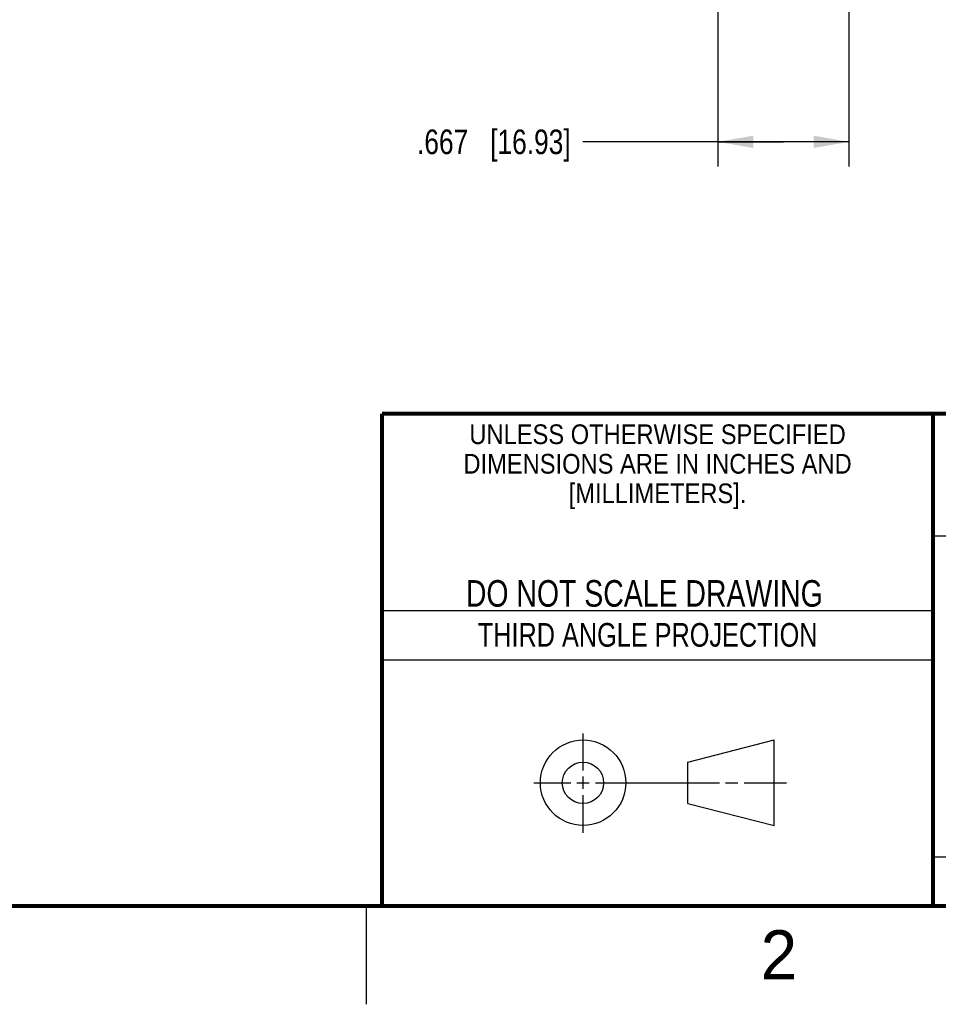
# Model space of a CAD drawing. Header units: inches. Extents: x 0 to 34, y 0 to 22.
# Tile 8 of 16: x 23.7 to 28.4, y 0 to 5. Entities that reach past the tile are written whole.
import ezdxf

# ---------------------------------------------------------------- set-up
doc = ezdxf.new("R2010")
doc.units = ezdxf.units.IN
doc.header["$LTSCALE"] = 1.87
doc.header["$MEASUREMENT"] = 0
doc.layers.get('0').update_dxf_attribs({"linetype": 'CONTINUOUS'})
doc.layers.add('DIMENSIONS', color=7, linetype='CONTINUOUS')
doc.styles.get("Standard").update_dxf_attribs({"font": 'txt', "width": 0.8})
doc.styles.add('TEXTSTYLE_2', font='txt')
doc.styles.add('TEXTSTYLE_3', font='txt', dxfattribs={"width": 0.9})
doc.dimstyles.new('DIMSTYLE_1', dxfattribs={"dimtxt": 0.125, "dimasz": 0.18, "dimexe": 0.125, "dimexo": 0.0625, "dimgap": 0.0625, "dimtad": 0, "dimtih": 1, "dimtoh": 1, "dimdec": 3, "dimzin": 4, "dimdsep": 46, "dimtxsty": 'STANDARD', "dimblk": '_FILLED', "dimblk1": '_FILLED', "dimblk2": '_FILLED', "dimcen": 0.09, "dimadec": 0, "dimazin": 0, "dimtp": 0.01, "dimtm": 0.01, "dimtfac": 1, "dimtdec": 3, "dimtofl": 0, "dimtmove": 0, "dimatfit": 3, "dimldrblk": '_FILLED', "dimfxl": 1, "dimtolj": 1, "dimtzin": 4, "dimarcsym": 0})

# ---------------------------------------------------------------- blocks, each defined once
blk = doc.blocks.new('_FILLED')
at = {"color": 0, "linetype": 'BYBLOCK'}
blk.add_solid([(0, 0), (-1, 0.174), (-1, -0.174)], dxfattribs=at)
blk = doc.blocks.new('*D9')
at = {"layer": 'DIMENSIONS', "color": 2, "linetype": 'CONTINUOUS'}
for p, q in [((27.9524, 8.6476), (27.9524, 4.2564)), ((27.2859, 5.1689), (27.2859, 4.2564)), ((27.6191, 4.3814), (26.6009, 4.3814)), ((27.2859, 4.3814), (27.6191, 4.3814)), ((27.9524, 4.3814), (27.6191, 4.3814))]:
    blk.add_line(p, q, dxfattribs=at)
at = {"layer": 'DIMENSIONS', "color": 2, "linetype": 'CONTINUOUS', "xscale": 0.18, "yscale": 0.18, "zscale": 0.18, "rotation": 180}
blk.add_blockref('_FILLED', (27.2859, 4.3814), dxfattribs=at)
at = {"layer": 'DIMENSIONS', "color": 2, "linetype": 'CONTINUOUS', "xscale": 0.18, "yscale": 0.18, "zscale": 0.18}
blk.add_blockref('_FILLED', (27.9524, 4.3814), dxfattribs=at)
at = {"layer": 'DIMENSIONS', "color": 2, "linetype": 'CONTINUOUS', "insert": (26.5384, 4.4439), "char_height": 0.125, "width": 1.225, "attachment_point": 3, "line_spacing_factor": 0.9}
blk.add_mtext('.667{\\Ftxt.shx;\\W1.000000;\\H0.125000; }[16.93]', dxfattribs=at)

msp = doc.modelspace()

# ---------------------------------------------------------------- linework, layer by layer
at = {"color": 2, "linetype": 'CONTINUOUS'}
for p, q in [((28.38, 2.38), (28.61, 2.38)), ((25.58, 2), (28.38, 2)), ((25.58, 1.75), (28.38, 1.75)), ((26.6016, 1.1882), (26.6016, 1.375)), ((26.6016, 1.0944), (26.6016, 1.1569)), ((26.3514, 1.1257), (26.5391, 1.1257)), ((26.5703, 1.1257), (26.6328, 1.1257)), ((26.6641, 1.1257), (27.2943, 1.1257)), ((27.3256, 1.1257), (27.3881, 1.1257)), ((27.4193, 1.1257), (27.6351, 1.1257)), ((26.6016, 0.8704), (26.6016, 1.0632)), ((28.38, 0.75), (33.5, 0.75)), ((25.5, 0.5), (25.5, 0))]:
    msp.add_line(p, q, dxfattribs=at)
at = {"color": 7, "linetype": 'CONTINUOUS'}
for p, q in [((27.1331, 1.23), (27.5726, 1.3428)), ((27.5726, 0.9086), (27.5726, 1.3428)), ((27.1331, 1.02), (27.1331, 1.23)), ((27.1331, 1.02), (27.5726, 0.9086))]:
    msp.add_line(p, q, dxfattribs=at)
at = {"color": 7, "linetype": 'CONTINUOUS', "const_width": 0.02}
for points in [[(25.58, 3), (33.5, 3)], [(25.58, 3), (25.58, 0.5)], [(28.38, 3), (28.38, 0.5)], [(0.5, 0.5), (33.5, 0.5)]]:
    msp.add_lwpolyline(points, dxfattribs=at)
at = {"color": 7, "linetype": 'CONTINUOUS'}
for centre, radius in [((26.6016, 1.1257), 0.2171), ((26.601, 1.125), 0.105)]:
    msp.add_circle(centre, radius, dxfattribs=at)

# ---------------------------------------------------------------- texts
at = {"color": 2, "linetype": 'CONTINUOUS', "line_spacing_factor": 0.9}
for s, insert, char_height, width, attachment_point, style in [('UNLESS OTHERWISE SPECIFIED', (26.9799, 2.9459), 0.1, 2.34, 2, 'TEXTSTYLE_3'), ('DIMENSIONS ARE IN INCHES AND', (26.9799, 2.7959), 0.1, 2.52, 2, 'TEXTSTYLE_3'), ('[MILLIMETERS].', (26.9799, 2.6459), 0.1, 1.26, 2, 'TEXTSTYLE_3'), ('2', (27.5035, 0.3763), 0.25, 0.25, 1, 'TEXTSTYLE_2')]:
    msp.add_mtext(s, dxfattribs=dict(at, insert=insert, char_height=char_height, width=width, attachment_point=attachment_point, style=style))
at = {"color": 7, "linetype": 'CONTINUOUS', "insert": (26.9127, 2.1549), "char_height": 0.135, "width": 2.16, "attachment_point": 2, "line_spacing_factor": 0.9}
msp.add_mtext('DO NOT SCALE DRAWING', dxfattribs=at)
at = {"color": 2, "linetype": 'CONTINUOUS', "insert": (26.9296, 1.9368), "char_height": 0.12, "width": 2.112, "attachment_point": 2, "line_spacing_factor": 0.9}
msp.add_mtext('THIRD ANGLE PROJECTION', dxfattribs=at)

# ---------------------------------------------------------------- dimensions: what is measured, and where the dimension line sits
at = {"layer": 'DIMENSIONS', "color": 2, "linetype": 'CONTINUOUS'}
dim = msp.add_linear_dim(base=(27.952396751, 4.3814081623), p1=(27.285896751, 5.2314081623), p2=(27.952396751, 8.7101331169), dimstyle='DIMSTYLE_1', dxfattribs=at)
dim.commit()
dim.dimension.update_dxf_attribs({"geometry": '*D9', "text_midpoint": (25.9259408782, 4.3814081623), "dimtype": 160})

doc.saveas('drawing.dxf')
